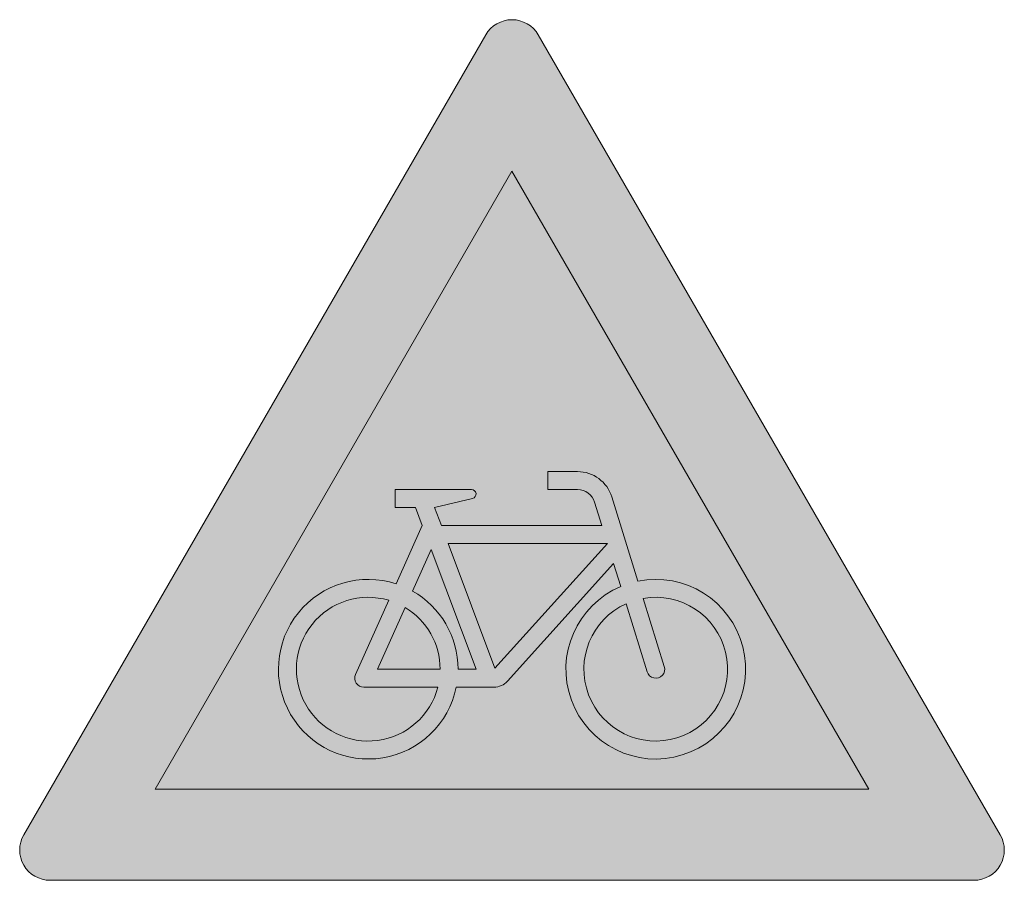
# Model space of a CAD drawing. Header units: metres. Extents: x -0.00231 to 0.00227, y -0.00137 to 0.00263.
import ezdxf

# ---------------------------------------------------------------- set-up
doc = ezdxf.new("R2010")
doc.units = ezdxf.units.M
doc.layers.add('VKZ_138-20_flf', color=1, linetype='Continuous', lineweight=0)
doc.layers.add('VKZ_138-20_sym', color=7, linetype='Continuous', lineweight=0)

msp = doc.modelspace()

# ---------------------------------------------------------------- hatches: boundary and pattern name
at = {"layer": 'VKZ_138-20_flf'}
h = msp.add_hatch(color=256, dxfattribs=at)
h.dxf.hatch_style = 1
h.paths.add_polyline_path([(9.979380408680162e-05, 0.002557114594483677, 0.577350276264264), (-0.0001443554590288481, 0.002557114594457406), (-0.002290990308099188, -0.001160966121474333, 0.5773502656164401), (-0.002168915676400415, -0.001372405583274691), (0.002124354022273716, -0.001372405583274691, 0.5773502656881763), (0.002246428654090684, -0.001160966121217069)])
h.paths.add_polyline_path([(-2.22808271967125e-05, 0.001922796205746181), (0.001636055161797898, -0.0009495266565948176), (-0.001680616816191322, -0.0009495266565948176)], flags=16)
h.paths.add_polyline_path([(0.0001447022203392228, 0.0005272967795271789), (0.0002817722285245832, 0.0005272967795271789, -0.3289714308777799), (0.000441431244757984, 0.000409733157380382), (0.0005626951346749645, 1.802285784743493e-05, -19.94976987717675), (0.0004829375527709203, -6.667928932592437e-06), (0.0004497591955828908, 0.0001005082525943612), (-4.37372591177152e-05, -0.0004469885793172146, -0.2122689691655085), (-0.0001056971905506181, -0.0004746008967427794), (-0.0002811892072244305, -0.0004746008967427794, -2.622797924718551), (-0.0005608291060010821, 5.792093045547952e-06), (-0.0004397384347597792, 0.0002768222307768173), (-0.0004710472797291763, 0.0003603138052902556), (-0.0005649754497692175, 0.0003603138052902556), (-0.0005649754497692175, 0.0004438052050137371), (-0.0002102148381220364, 0.0004438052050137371, -0.890489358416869), (-0.0002052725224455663, 0.000402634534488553), (-0.0003818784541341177, 0.0003603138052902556), (-0.0003505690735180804, 0.0002768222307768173), (0.0003951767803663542, 0.0002768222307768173), (0.0003616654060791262, 0.0003850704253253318, 0.3290263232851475), (0.0002817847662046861, 0.0004438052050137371), (0.0001447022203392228, 0.0004438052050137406)], flags=0)
h.paths.add_polyline_path([(0.0004210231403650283, 0.0001933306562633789), (-0.0001017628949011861, -0.0003866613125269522), (-0.00031926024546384, 0.0001933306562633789)], flags=0)
h.paths.add_polyline_path([(-0.0003980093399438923, 0.0001655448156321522), (-0.0001892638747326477, -0.0003911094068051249), (-0.0002727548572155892, -0.0003911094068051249, 0.2701316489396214), (-0.0004844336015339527, -2.78933367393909e-05)], flags=0)
h.paths.add_polyline_path([(-0.0005951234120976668, -7.09665816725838e-05), (-0.0007492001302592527, -0.0004158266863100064, 0.5437870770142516), (-0.00071103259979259, -0.0004746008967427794), (-0.0003668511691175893, -0.0004746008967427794, -2.477109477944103)], flags=0)
h.paths.add_polyline_path([(0.0005077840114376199, -8.692837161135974e-05), (0.0006057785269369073, -0.0004034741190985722, 0.9997554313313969), (0.0006855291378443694, -0.0003787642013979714), (0.0005875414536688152, -6.223760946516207e-05, -15.93719799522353)], flags=0)
h.paths.add_polyline_path([(-0.000518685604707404, -0.000104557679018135, -0.2637246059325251), (-0.0003562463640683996, -0.0003911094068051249), (-0.0006467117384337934, -0.0003911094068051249)], flags=0)
at = {"layer": 'VKZ_138-20_flf', "true_color": 0xffffff}
h = msp.add_hatch(color=7, dxfattribs=at)
h.dxf.hatch_style = 1
h.paths.add_polyline_path([(-2.228082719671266e-05, 0.001922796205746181), (-0.001680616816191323, -0.0009495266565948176), (0.001636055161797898, -0.0009495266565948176)])
h.paths.add_polyline_path([(0.0001447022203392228, 0.0005272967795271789), (0.0002817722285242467, 0.0005272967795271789, -0.328971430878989), (0.0004414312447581, 0.0004097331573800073), (0.0005626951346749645, 1.802285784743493e-05, -19.94976987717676), (0.0004829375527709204, -6.667928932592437e-06), (0.0004497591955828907, 0.0001005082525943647), (-4.373725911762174e-05, -0.0004469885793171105, -0.2122689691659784), (-0.0001056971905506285, -0.0004746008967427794), (-0.0002811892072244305, -0.0004746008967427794, -2.622797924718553), (-0.0005608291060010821, 5.792093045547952e-06), (-0.0004397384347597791, 0.0002768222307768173), (-0.0004710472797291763, 0.0003603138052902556), (-0.0005649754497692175, 0.0003603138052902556), (-0.0005649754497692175, 0.0004438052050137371), (-0.0002102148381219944, 0.0004438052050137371, -0.8904893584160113), (-0.0002052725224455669, 0.000402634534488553), (-0.0003818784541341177, 0.0003603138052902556), (-0.0003505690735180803, 0.0002768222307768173), (0.0003951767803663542, 0.0002768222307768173), (0.0003616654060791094, 0.0003850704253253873, 0.3290263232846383), (0.0002817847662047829, 0.0004438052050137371), (0.0001447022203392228, 0.0004438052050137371)], flags=16)
h.paths.add_polyline_path([(0.000421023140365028, 0.0001933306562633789), (-0.0001017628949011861, -0.0003866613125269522), (-0.0003192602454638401, 0.0001933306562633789)], flags=0)
h.paths.add_polyline_path([(-0.0003980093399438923, 0.0001655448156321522), (-0.0001892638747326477, -0.0003911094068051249), (-0.0002727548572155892, -0.0003911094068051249, 0.2701316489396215), (-0.0004844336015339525, -2.78933367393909e-05)], flags=0)
h.paths.add_polyline_path([(-0.0005186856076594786, -0.000104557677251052, -0.2637246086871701), (-0.0003562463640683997, -0.0003911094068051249), (-0.0006467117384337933, -0.0003911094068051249)], flags=0)
h.paths.add_polyline_path([(-0.0007492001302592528, -0.000415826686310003, 0.5437870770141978), (-0.0007110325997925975, -0.0004746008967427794), (-0.0003668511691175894, -0.0004746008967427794, -2.477109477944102), (-0.0005951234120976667, -7.09665816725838e-05)], flags=0)
h.paths.add_polyline_path([(0.0005077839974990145, -8.692832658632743e-05), (0.0006057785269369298, -0.000403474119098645, 0.9997554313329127), (0.0006855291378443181, -0.0003787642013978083), (0.0005875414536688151, -6.223760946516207e-05, -15.93719799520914)], flags=0)
h = msp.add_hatch(color=7, dxfattribs=at)
h.dxf.hatch_style = 1
h.paths.add_polyline_path([(0.0004210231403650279, 0.0001933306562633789), (-0.0003192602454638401, 0.0001933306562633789), (-0.0001017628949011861, -0.0003866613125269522)])
h.paths.add_polyline_path([(0.0005875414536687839, -6.223760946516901e-05), (0.000685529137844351, -0.0003787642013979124, -0.9997554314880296), (0.0006057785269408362, -0.0004034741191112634), (0.0005077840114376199, -8.692837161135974e-05, 15.93719799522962)])
h.paths.add_polyline_path([(-0.0003980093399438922, 0.0001655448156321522), (-0.0004844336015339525, -2.78933367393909e-05, -0.2701316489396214), (-0.0002727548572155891, -0.0003911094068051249), (-0.0001892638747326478, -0.0003911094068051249)])
h.paths.add_polyline_path([(-0.0005186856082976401, -0.0001045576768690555), (-0.0006467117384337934, -0.0003911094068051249), (-0.0003562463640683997, -0.0003911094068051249, 0.2637246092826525)])
h.paths.add_polyline_path([(-0.0005951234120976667, -7.09665816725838e-05, 2.477109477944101), (-0.0003668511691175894, -0.0004746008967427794), (-0.0007110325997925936, -0.0004746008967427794, -0.5437870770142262), (-0.0007492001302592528, -0.0004158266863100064)])
at = {"layer": 'VKZ_138-20_sym'}
h = msp.add_hatch(color=256, dxfattribs=at)
h.dxf.hatch_style = 1
h.paths.add_polyline_path([(0.0004414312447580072, 0.0004097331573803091, 0.3289714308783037), (0.0002817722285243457, 0.0005272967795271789), (0.0001447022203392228, 0.0005272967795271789), (0.0001447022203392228, 0.0004438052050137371), (0.000281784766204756, 0.0004438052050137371, -0.3290263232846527), (0.0003616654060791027, 0.0003850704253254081), (0.0003951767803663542, 0.0002768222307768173), (-0.0003505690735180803, 0.0002768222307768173), (-0.0003818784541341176, 0.0003603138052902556), (-0.0002052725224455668, 0.000402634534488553, 0.8904893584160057), (-0.0002102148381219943, 0.0004438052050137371), (-0.0005649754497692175, 0.0004438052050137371), (-0.0005649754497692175, 0.0003603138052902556), (-0.0004710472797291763, 0.0003603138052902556), (-0.0004397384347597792, 0.0002768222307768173), (-0.0005608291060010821, 5.792093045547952e-06, 2.622797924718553), (-0.0002811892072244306, -0.0004746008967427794), (-0.0001056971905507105, -0.0004746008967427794, 0.2122689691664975), (-4.37372591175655e-05, -0.0004469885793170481), (0.0004497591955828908, 0.0001005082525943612), (0.0004829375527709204, -6.667928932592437e-06, 19.94976987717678), (0.0005626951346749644, 1.802285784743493e-05)])
h.paths.add_polyline_path([(0.0004210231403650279, 0.0001933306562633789), (-0.0001017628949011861, -0.0003866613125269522), (-0.00031926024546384, 0.0001933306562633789)], flags=16)
h.paths.add_polyline_path([(0.0005077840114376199, -8.692837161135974e-05), (0.0006057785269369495, -0.0004034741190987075, 0.9997554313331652), (0.0006855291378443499, -0.000378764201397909), (0.0005875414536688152, -6.223760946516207e-05, -15.93719799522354)], flags=16)
h.paths.add_polyline_path([(-0.0001892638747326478, -0.0003911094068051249), (-0.0002727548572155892, -0.0003911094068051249, 0.2701316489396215), (-0.0004844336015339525, -2.78933367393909e-05), (-0.0003980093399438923, 0.0001655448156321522)], flags=16)
h.paths.add_polyline_path([(-0.0003562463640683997, -0.0003911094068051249), (-0.0006467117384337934, -0.0003911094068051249), (-0.0005186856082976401, -0.0001045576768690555, -0.2637246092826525)], flags=16)
h.paths.add_polyline_path([(-0.0005951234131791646, -7.096658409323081e-05), (-0.0007492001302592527, -0.0004158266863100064, 0.543787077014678), (-0.0007110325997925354, -0.0004746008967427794), (-0.0003668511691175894, -0.0004746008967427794, -2.4771094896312)], flags=16)

# ---------------------------------------------------------------- linework, layer by layer
for p, q in [((0.0004414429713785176, 0.0004096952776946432), (0.0005626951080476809, 1.802294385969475e-05)), ((-0.00059512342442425, -7.096660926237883e-05), (-0.0007492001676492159, -0.0004158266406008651)), ((0.0005077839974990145, -8.692832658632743e-05), (0.0006057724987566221, -0.0004034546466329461)), ((0.0006855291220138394, -0.0003787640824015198), (0.0005875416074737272, -6.223810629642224e-05)), ((-0.0007110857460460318, -0.0004746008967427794), (-0.0003668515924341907, -0.0004746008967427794)), ((-0.00010577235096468, -0.0004746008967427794), (-0.0002811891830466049, -0.0004746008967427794))]:
    msp.add_line(p, q, dxfattribs=at)
msp.add_lwpolyline([(-0.002168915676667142, -0.001372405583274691), (0.002124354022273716, -0.001372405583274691, 0.5773502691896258), (0.002246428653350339, -0.001160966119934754), (9.979380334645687e-05, 0.002557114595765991, 0.5773502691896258), (-0.0001443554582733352, 0.002557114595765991), (-0.002290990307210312, -0.001160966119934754, 0.5773502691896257)], format="xyb", close=True, dxfattribs=at)
for points in [[(0.001636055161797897, -0.0009495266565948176), (-0.001680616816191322, -0.0009495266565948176), (-2.22808271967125e-05, 0.001922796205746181)], [(-0.0001017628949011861, -0.0003866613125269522), (-0.0003192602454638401, 0.0001933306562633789), (0.0004210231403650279, 0.0001933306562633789)]]:
    msp.add_lwpolyline(points, close=True, dxfattribs=at)
for points in [[(0.0002819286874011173, 0.0004438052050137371), (0.0001447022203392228, 0.0004438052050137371), (0.0001447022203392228, 0.0005272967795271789), (0.0002819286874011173, 0.0005272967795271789)], [(-0.0005608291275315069, 5.792044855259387e-06), (-0.0004397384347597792, 0.0002768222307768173), (-0.0004710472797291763, 0.0003603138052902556), (-0.0005649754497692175, 0.0003603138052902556), (-0.0005649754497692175, 0.0004438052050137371), (-0.0002101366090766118, 0.0004438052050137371)], [(-0.0002052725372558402, 0.0004026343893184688), (-0.0003818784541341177, 0.0003603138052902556), (-0.0003505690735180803, 0.0002768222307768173), (0.0003951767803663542, 0.0002768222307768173), (0.0003616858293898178, 0.0003850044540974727)], [(-0.0004844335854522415, -2.789330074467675e-05), (-0.0003980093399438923, 0.0001655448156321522), (-0.0001892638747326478, -0.0003911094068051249), (-0.0002727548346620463, -0.0003911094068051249)], [(0.0004829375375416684, -6.667879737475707e-06), (0.0004497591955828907, 0.0001005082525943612), (-4.375579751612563e-05, -0.0004470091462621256)], [(-0.0003562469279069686, -0.0003911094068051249), (-0.0006467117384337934, -0.0003911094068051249), (-0.0005186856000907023, -0.0001045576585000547)]]:
    msp.add_lwpolyline(points, dxfattribs=at)
for centre, radius, start, end in [((0.0002819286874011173, 0.0003603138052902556), 0.0001669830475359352, 17.20116000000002, 90), ((-0.0002101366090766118, 0.0004229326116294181), 2.087273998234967e-05, 283.47583, 90), ((0.0002819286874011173, 0.0003603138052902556), 8.34915237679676e-05, 17.20116000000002, 90), ((-0.0006902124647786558, -0.0003911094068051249), 0.0004174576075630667, 71.94489300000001, 348.4630129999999), ((0.0006456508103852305, -0.0003911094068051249), 0.0004174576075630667, 112.940315, 101.461891), ((-0.0006902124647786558, -0.0003911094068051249), 0.0004174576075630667, 0, 60.46642300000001), ((-0.0006902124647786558, -0.0003911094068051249), 0.0003339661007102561, 73.457489, 345.5224909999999), ((0.0006456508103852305, -0.0003911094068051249), 0.0003339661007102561, 114.381897, 100.020233), ((-0.0006902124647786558, -0.0003911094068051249), 0.0003339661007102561, 0, 59.09569899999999), ((0.0006456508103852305, -0.0003911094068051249), 4.174547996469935e-05, 197.2011569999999, 17.201159), ((-0.0007110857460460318, -0.0004328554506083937), 4.174547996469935e-05, 155.925842, 270), ((-0.00010577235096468, -0.0003911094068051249), 8.34915237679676e-05, 270, 317.969513)]:
    msp.add_arc(centre, radius, start, end, dxfattribs=at)

doc.saveas('drawing.dxf')
